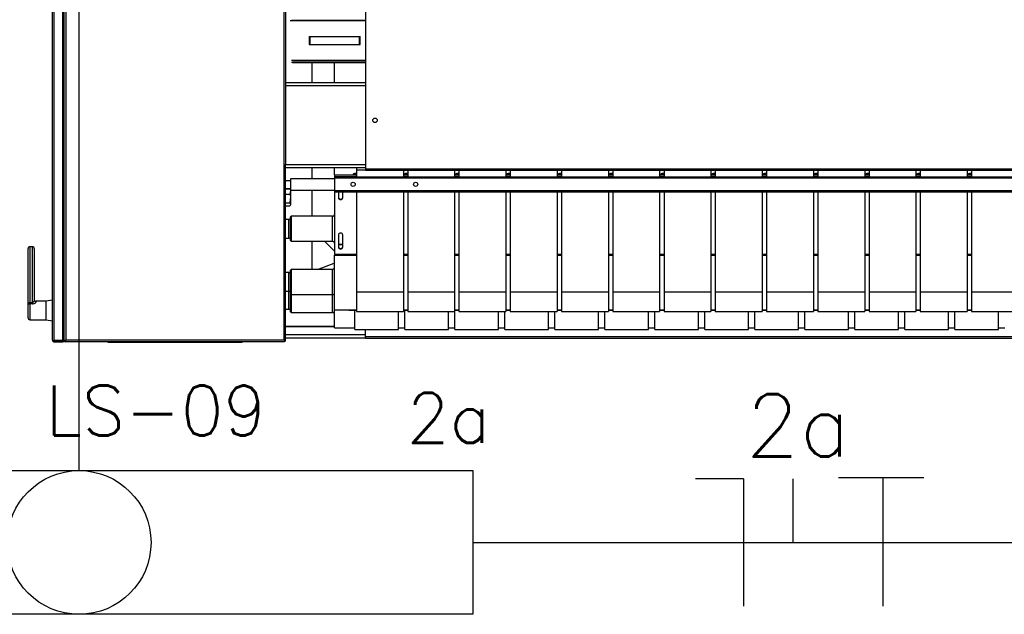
# Model space of a CAD drawing. Extents: x -118.2 to -44.5, y -40.2 to 1.8.
# Tile 6 of 56: x -88.3 to -86.7, y -23.3 to -22.4. Entities that reach past the tile are written whole.
import ezdxf
from ezdxf.enums import TextEntityAlignment as Align

# ---------------------------------------------------------------- set-up
doc = ezdxf.new("R2010")
doc.units = 0
doc.header["$MEASUREMENT"] = 0
for name, color, linetype in [('CIRCUITOS', 2, 'Continuous'), ('ILUMINACAO', 1, 'Continuous'), ('PAREDES', 8, 'Continuous'), ('TUB_ELETRICA', 5, 'Continuous')]:
    doc.layers.add(name, color=color, linetype=linetype)
doc.styles.add('50-15', font='romans.shx', dxfattribs={"height": 0.08})
doc.styles.add('ROMANS', font='romans')

# ---------------------------------------------------------------- blocks, each defined once
blk = doc.blocks.new('LS-09')
for p, q in [((-159.1209, 53.4987), (-159.1209, 54.6327)), ((-159.1184, 54.6332), (-159.1184, 53.4983)), ((-159.1044, 53.4983), (-159.1044, 54.6332)), ((-159.1019, 53.4988), (-159.1019, 54.6327)), ((-158.6199, 54.6276), (-158.6199, 53.7732)), ((-158.7479, 54.3822), (-158.7479, 53.7801)), ((-158.7504, 53.4987), (-158.7504, 54.0931)), ((-159.0994, 54.0692), (-159.0994, 53.4987)), ((-158.7404, 54.0102), (-158.6199, 54.0102)), ((-158.6199, 54.0102), (-158.7384, 54.0102)), ((-158.7104, 53.9846), (-158.7104, 53.9719)), ((-158.7104, 53.9846), (-158.6304, 53.9846)), ((-158.7084, 53.9719), (-158.7084, 53.9846)), ((-158.7084, 53.9846), (-158.6284, 53.9846)), ((-158.6304, 53.9846), (-158.6304, 53.9719)), ((-158.6284, 53.9719), (-158.6284, 53.9846)), ((-158.7104, 53.9719), (-158.6304, 53.9719)), ((-158.7084, 53.9719), (-158.6284, 53.9719)), ((-158.6199, 53.9462), (-158.7384, 53.9462)), ((-158.6199, 53.9432), (-158.7384, 53.9432)), ((-158.7366, 53.9462), (-158.6199, 53.9462)), ((-158.7366, 53.9432), (-158.6199, 53.9432)), ((-158.7054, 53.9113), (-158.7054, 53.9432)), ((-158.6699, 53.9113), (-158.6699, 53.9432)), ((-158.7479, 53.9113), (-158.6199, 53.9113)), ((-158.7479, 53.9061), (-158.6199, 53.9061)), ((-158.7479, 53.7768), (-158.7479, 53.7801)), ((-158.7479, 53.7801), (-158.6199, 53.7801)), ((-158.7479, 53.4994), (-158.7479, 53.7768)), ((-158.7479, 53.7749), (-158.6199, 53.7749)), ((-158.7054, 53.7572), (-158.7054, 53.7749)), ((-158.6699, 53.7635), (-158.6699, 53.7749)), ((-158.6699, 53.7635), (-158.6345, 53.7635)), ((-158.6699, 53.7635), (-158.6699, 53.7608)), ((-158.6699, 53.7608), (-158.6699, 53.7602)), ((-158.6699, 53.7608), (-158.6345, 53.7608)), ((-158.6699, 53.7602), (-158.6699, 53.7582)), ((-158.6699, 53.7602), (-155.5699, 53.7602)), ((-158.6345, 53.7749), (-158.6345, 53.7708)), ((-158.6345, 53.7708), (-158.6345, 53.7602)), ((-158.6199, 53.7708), (-158.6345, 53.7708)), ((-158.6199, 53.7732), (-155.6199, 53.7732)), ((-158.6199, 53.7732), (-158.6199, 53.7706)), ((-158.6199, 53.7706), (-155.6199, 53.7706)), ((-158.5595, 53.7706), (-158.5595, 53.7602)), ((-158.5595, 53.7635), (-158.5525, 53.7635)), ((-158.5595, 53.7608), (-158.5525, 53.7608)), ((-158.5525, 53.7706), (-158.5525, 53.7602)), ((-158.4775, 53.7706), (-158.4775, 53.7602)), ((-158.4775, 53.7635), (-158.4705, 53.7635)), ((-158.4775, 53.7608), (-158.4705, 53.7608)), ((-158.4705, 53.7706), (-158.4705, 53.7602)), ((-158.3955, 53.7706), (-158.3955, 53.7602)), ((-158.3955, 53.7635), (-158.3885, 53.7635)), ((-158.3955, 53.7608), (-158.3885, 53.7608)), ((-158.3885, 53.7706), (-158.3885, 53.7602)), ((-158.3135, 53.7706), (-158.3135, 53.7602)), ((-158.3135, 53.7635), (-158.3065, 53.7635)), ((-158.3135, 53.7608), (-158.3065, 53.7608)), ((-158.3065, 53.7706), (-158.3065, 53.7602)), ((-158.2315, 53.7706), (-158.2315, 53.7602)), ((-158.2315, 53.7635), (-158.2245, 53.7635)), ((-158.2315, 53.7608), (-158.2245, 53.7608)), ((-158.2245, 53.7706), (-158.2245, 53.7602)), ((-158.1495, 53.7706), (-158.1495, 53.7602)), ((-158.1495, 53.7635), (-158.1425, 53.7635)), ((-158.1495, 53.7608), (-158.1425, 53.7608)), ((-158.1425, 53.7706), (-158.1425, 53.7602)), ((-158.0675, 53.7706), (-158.0675, 53.7602)), ((-158.0675, 53.7635), (-158.0605, 53.7635)), ((-158.0675, 53.7608), (-158.0605, 53.7608)), ((-158.0605, 53.7706), (-158.0605, 53.7602)), ((-157.9855, 53.7706), (-157.9855, 53.7602)), ((-157.9855, 53.7635), (-157.9785, 53.7635)), ((-157.9855, 53.7608), (-157.9785, 53.7608)), ((-157.9785, 53.7706), (-157.9785, 53.7602)), ((-157.9035, 53.7706), (-157.9035, 53.7602)), ((-157.9035, 53.7635), (-157.8965, 53.7635)), ((-157.9035, 53.7608), (-157.8965, 53.7608)), ((-157.8965, 53.7706), (-157.8965, 53.7602)), ((-157.8215, 53.7706), (-157.8215, 53.7602)), ((-157.8215, 53.7635), (-157.8145, 53.7635)), ((-157.8215, 53.7608), (-157.8145, 53.7608)), ((-157.8145, 53.7706), (-157.8145, 53.7602)), ((-157.7395, 53.7706), (-157.7395, 53.7602)), ((-157.7395, 53.7635), (-157.7325, 53.7635)), ((-157.7395, 53.7608), (-157.7325, 53.7608)), ((-157.7325, 53.7706), (-157.7325, 53.7602)), ((-157.6575, 53.7706), (-157.6575, 53.7602)), ((-157.6575, 53.7635), (-157.6505, 53.7635)), ((-157.6575, 53.7608), (-157.6505, 53.7608)), ((-157.6505, 53.7706), (-157.6505, 53.7602)), ((-158.7399, 53.7537), (-158.7479, 53.7537)), ((-158.7399, 53.7572), (-158.7399, 53.7382)), ((-158.6699, 53.7572), (-158.7399, 53.7572)), ((-155.5699, 53.7582), (-158.6699, 53.7582)), ((-158.6699, 53.7582), (-158.6699, 53.7382)), ((-158.7479, 53.7417), (-158.7399, 53.7417)), ((-158.7479, 53.741), (-158.741, 53.741)), ((-158.7479, 53.7326), (-158.741, 53.7326)), ((-158.7406, 53.7402), (-158.741, 53.741)), ((-158.7399, 53.7392), (-158.7405, 53.7402)), ((-158.7399, 53.7382), (-158.7399, 53.7368)), ((-158.6699, 53.7382), (-158.7399, 53.7382)), ((-158.7399, 53.7368), (-158.7399, 53.7257)), ((-158.7054, 53.697), (-158.7054, 53.7382)), ((-158.6699, 53.7382), (-155.5699, 53.7382)), ((-158.6699, 53.7382), (-158.6699, 53.7362)), ((-158.6699, 53.7362), (-155.5699, 53.7362)), ((-158.6699, 53.7362), (-158.6699, 53.6363)), ((-158.6634, 53.7362), (-158.6634, 53.727)), ((-158.6564, 53.727), (-158.6564, 53.7362)), ((-158.6345, 53.7362), (-158.6345, 53.5757)), ((-158.5595, 53.7362), (-158.5595, 53.5757)), ((-158.5525, 53.7362), (-158.5525, 53.5757)), ((-158.4775, 53.7362), (-158.4775, 53.5757)), ((-158.4705, 53.7362), (-158.4705, 53.5757)), ((-158.3955, 53.7362), (-158.3955, 53.5757)), ((-158.3885, 53.7362), (-158.3885, 53.5757)), ((-158.3135, 53.7362), (-158.3135, 53.5757)), ((-158.3065, 53.7362), (-158.3065, 53.5757)), ((-158.2315, 53.7362), (-158.2315, 53.5757)), ((-158.2245, 53.7362), (-158.2245, 53.5757)), ((-158.1495, 53.7362), (-158.1495, 53.5757)), ((-158.1425, 53.7362), (-158.1425, 53.5757)), ((-158.0675, 53.7362), (-158.0675, 53.5757)), ((-158.0605, 53.7362), (-158.0605, 53.5757)), ((-157.9855, 53.7362), (-157.9855, 53.5757)), ((-157.9785, 53.7362), (-157.9785, 53.5757)), ((-157.9035, 53.7362), (-157.9035, 53.5757)), ((-157.8965, 53.7362), (-157.8965, 53.5757)), ((-157.8215, 53.7362), (-157.8215, 53.5757)), ((-157.8145, 53.7362), (-157.8145, 53.5757)), ((-157.7395, 53.7362), (-157.7395, 53.5757)), ((-157.7325, 53.7362), (-157.7325, 53.5757)), ((-157.6575, 53.7362), (-157.6575, 53.5757)), ((-157.6505, 53.7362), (-157.6505, 53.5757)), ((-158.7479, 53.7188), (-158.741, 53.7188)), ((-158.7479, 53.7135), (-158.741, 53.7135)), ((-158.7405, 53.7143), (-158.7399, 53.7152)), ((-158.7399, 53.7257), (-158.7399, 53.7162)), ((-158.7399, 53.7162), (-158.7399, 53.7152)), ((-158.7389, 53.697), (-158.7399, 53.696)), ((-158.6729, 53.697), (-158.7389, 53.697)), ((-158.7389, 53.697), (-158.7389, 53.691)), ((-158.6729, 53.691), (-158.6729, 53.697)), ((-158.7429, 53.692), (-158.7479, 53.692)), ((-158.7429, 53.6875), (-158.7429, 53.692)), ((-158.7429, 53.662), (-158.7429, 53.6875)), ((-158.7399, 53.6903), (-158.7399, 53.696)), ((-158.7399, 53.658), (-158.7399, 53.6903)), ((-158.7389, 53.691), (-158.7389, 53.657)), ((-158.6729, 53.657), (-158.6729, 53.691)), ((-158.6634, 53.6669), (-158.6634, 53.6481)), ((-158.6564, 53.6481), (-158.6564, 53.6669)), ((-158.7479, 53.662), (-158.7429, 53.662)), ((-158.7399, 53.658), (-158.7389, 53.657)), ((-158.7389, 53.657), (-158.6729, 53.657)), ((-158.7054, 53.612), (-158.7054, 53.657)), ((-158.6856, 53.657), (-158.6699, 53.6412)), ((-158.6634, 53.6524), (-158.6564, 53.6524)), ((-158.6634, 53.6518), (-158.6564, 53.6518)), ((-159.1599, 53.556), (-159.1599, 53.6452)), ((-159.1529, 53.6482), (-159.1569, 53.6482)), ((-159.1569, 53.6482), (-159.1569, 53.5588)), ((-159.1529, 53.5588), (-159.1529, 53.6482)), ((-159.1499, 53.6452), (-159.1499, 53.5627)), ((-158.6699, 53.6363), (-158.6699, 53.6347)), ((-158.6699, 53.6363), (-158.6345, 53.6363)), ((-158.6699, 53.6347), (-158.6345, 53.6347)), ((-158.6699, 53.5572), (-158.6699, 53.6347)), ((-158.5595, 53.6363), (-158.5525, 53.6363)), ((-158.5595, 53.6347), (-158.5525, 53.6347)), ((-158.4775, 53.6363), (-158.4705, 53.6363)), ((-158.4775, 53.6347), (-158.4705, 53.6347)), ((-158.3955, 53.6363), (-158.3885, 53.6363)), ((-158.3955, 53.6347), (-158.3885, 53.6347)), ((-158.3135, 53.6363), (-158.3065, 53.6363)), ((-158.3135, 53.6347), (-158.3065, 53.6347)), ((-158.2315, 53.6363), (-158.2245, 53.6363)), ((-158.2315, 53.6347), (-158.2245, 53.6347)), ((-158.1495, 53.6363), (-158.1425, 53.6363)), ((-158.1495, 53.6347), (-158.1425, 53.6347)), ((-158.0675, 53.6363), (-158.0605, 53.6363)), ((-158.0675, 53.6347), (-158.0605, 53.6347)), ((-157.9855, 53.6363), (-157.9785, 53.6363)), ((-157.9855, 53.6347), (-157.9785, 53.6347)), ((-157.9035, 53.6363), (-157.8965, 53.6363)), ((-157.9035, 53.6347), (-157.8965, 53.6347)), ((-157.8215, 53.6363), (-157.8145, 53.6363)), ((-157.8215, 53.6347), (-157.8145, 53.6347)), ((-157.7395, 53.6363), (-157.7325, 53.6363)), ((-157.7395, 53.6347), (-157.7325, 53.6347)), ((-157.6575, 53.6363), (-157.6505, 53.6363)), ((-157.6575, 53.6347), (-157.6505, 53.6347)), ((-158.6706, 53.6215), (-158.6946, 53.6126)), ((-158.6699, 53.6209), (-158.6706, 53.6215)), ((-158.7429, 53.607), (-158.7479, 53.607)), ((-158.7429, 53.5984), (-158.7429, 53.607)), ((-158.7389, 53.612), (-158.7399, 53.611)), ((-158.7399, 53.6002), (-158.7399, 53.611)), ((-158.6729, 53.612), (-158.7389, 53.612)), ((-158.7389, 53.612), (-158.7389, 53.6006)), ((-158.6946, 53.6126), (-158.6947, 53.612)), ((-158.6729, 53.6006), (-158.6729, 53.612)), ((-158.7429, 53.577), (-158.7429, 53.5984)), ((-158.7399, 53.573), (-158.7399, 53.6002)), ((-158.7389, 53.6006), (-158.7389, 53.572)), ((-158.6729, 53.572), (-158.6729, 53.6006)), ((-158.7479, 53.577), (-158.7429, 53.577)), ((-158.7429, 53.5482), (-158.7429, 53.577)), ((-158.7399, 53.573), (-158.7389, 53.572)), ((-158.7399, 53.5442), (-158.7399, 53.573)), ((-158.7389, 53.572), (-158.6729, 53.572)), ((-158.7389, 53.572), (-158.7389, 53.5433)), ((-158.6729, 53.5432), (-158.6729, 53.572)), ((-158.5595, 53.5757), (-158.6345, 53.5757)), ((-158.6345, 53.5757), (-158.6345, 53.5445)), ((-158.5595, 53.5757), (-158.5595, 53.5445)), ((-158.4775, 53.5757), (-158.5525, 53.5757)), ((-158.5525, 53.5757), (-158.5525, 53.5445)), ((-158.4775, 53.5757), (-158.4775, 53.5445)), ((-158.3955, 53.5757), (-158.4705, 53.5757)), ((-158.4705, 53.5757), (-158.4705, 53.5445)), ((-158.3955, 53.5757), (-158.3955, 53.5445)), ((-158.3135, 53.5757), (-158.3885, 53.5757)), ((-158.3885, 53.5757), (-158.3885, 53.5445)), ((-158.3135, 53.5757), (-158.3135, 53.5445)), ((-158.2315, 53.5757), (-158.3065, 53.5757)), ((-158.3065, 53.5757), (-158.3065, 53.5445)), ((-158.2315, 53.5757), (-158.2315, 53.5445)), ((-158.1495, 53.5757), (-158.2245, 53.5757)), ((-158.2245, 53.5757), (-158.2245, 53.5445)), ((-158.1495, 53.5757), (-158.1495, 53.5445)), ((-158.0675, 53.5757), (-158.1425, 53.5757)), ((-158.1425, 53.5757), (-158.1425, 53.5445)), ((-158.0675, 53.5757), (-158.0675, 53.5445)), ((-157.9855, 53.5757), (-158.0605, 53.5757)), ((-158.0605, 53.5757), (-158.0605, 53.5445)), ((-157.9855, 53.5757), (-157.9855, 53.5445)), ((-157.9035, 53.5757), (-157.9785, 53.5757)), ((-157.9785, 53.5757), (-157.9785, 53.5445)), ((-157.9035, 53.5757), (-157.9035, 53.5445)), ((-157.8215, 53.5757), (-157.8965, 53.5757)), ((-157.8965, 53.5757), (-157.8965, 53.5445)), ((-157.8215, 53.5757), (-157.8215, 53.5445)), ((-157.7395, 53.5757), (-157.8145, 53.5757)), ((-157.8145, 53.5757), (-157.8145, 53.5445)), ((-157.7395, 53.5757), (-157.7395, 53.5445)), ((-157.6575, 53.5757), (-157.7325, 53.5757)), ((-157.7325, 53.5757), (-157.7325, 53.5445)), ((-157.6575, 53.5757), (-157.6575, 53.5445)), ((-157.5755, 53.5757), (-157.6505, 53.5757)), ((-157.6505, 53.5757), (-157.6505, 53.5445)), ((-159.1599, 53.5345), (-159.1599, 53.556)), ((-159.1569, 53.5588), (-159.1569, 53.5567)), ((-159.1569, 53.5588), (-159.1529, 53.5588)), ((-159.1529, 53.5567), (-159.1569, 53.5567)), ((-159.1569, 53.5567), (-159.1569, 53.5315)), ((-159.1529, 53.5588), (-159.1529, 53.5567)), ((-159.1309, 53.561), (-159.1469, 53.561)), ((-159.1469, 53.561), (-159.1469, 53.56)), ((-159.1209, 53.5627), (-159.1309, 53.561)), ((-159.1309, 53.5315), (-159.1309, 53.561)), ((-158.6699, 53.5475), (-158.6699, 53.5572)), ((-158.7479, 53.5482), (-158.7429, 53.5482)), ((-158.7399, 53.5442), (-158.7389, 53.5432)), ((-158.7389, 53.5433), (-158.7389, 53.5432)), ((-158.7389, 53.5432), (-158.6729, 53.5432)), ((-158.6699, 53.5475), (-158.6345, 53.5475)), ((-158.6699, 53.5187), (-158.6699, 53.5475)), ((-158.6469, 53.5475), (-158.6469, 53.547)), ((-158.6469, 53.547), (-158.6345, 53.547)), ((-158.6374, 53.5158), (-158.6374, 53.547)), ((-158.6345, 53.5445), (-158.5595, 53.5445)), ((-158.5674, 53.5158), (-158.5674, 53.5445)), ((-158.5595, 53.5475), (-158.5525, 53.5475)), ((-158.5595, 53.547), (-158.5525, 53.547)), ((-158.5574, 53.5158), (-158.5574, 53.547)), ((-158.5525, 53.5445), (-158.4775, 53.5445)), ((-158.4874, 53.5158), (-158.4874, 53.5445)), ((-158.4775, 53.5475), (-158.4705, 53.5475)), ((-158.4775, 53.547), (-158.4705, 53.547)), ((-158.4774, 53.5158), (-158.4774, 53.547)), ((-158.4705, 53.5445), (-158.3955, 53.5445)), ((-158.4074, 53.5158), (-158.4074, 53.5445)), ((-158.3974, 53.5158), (-158.3974, 53.5445)), ((-158.3955, 53.5475), (-158.3885, 53.5475)), ((-158.3955, 53.547), (-158.3885, 53.547)), ((-158.3885, 53.5445), (-158.3135, 53.5445)), ((-158.3274, 53.5158), (-158.3274, 53.5445)), ((-158.3174, 53.5158), (-158.3174, 53.5445)), ((-158.3135, 53.5475), (-158.3065, 53.5475)), ((-158.3135, 53.547), (-158.3065, 53.547)), ((-158.3065, 53.5445), (-158.2315, 53.5445)), ((-158.2474, 53.5158), (-158.2474, 53.5445)), ((-158.2374, 53.5158), (-158.2374, 53.5445)), ((-158.2315, 53.5475), (-158.2245, 53.5475)), ((-158.2315, 53.547), (-158.2245, 53.547)), ((-158.2245, 53.5445), (-158.1495, 53.5445)), ((-158.1674, 53.5158), (-158.1674, 53.5445)), ((-158.1574, 53.5158), (-158.1574, 53.5445)), ((-158.1495, 53.5475), (-158.1425, 53.5475)), ((-158.1495, 53.547), (-158.1425, 53.547)), ((-158.1425, 53.5445), (-158.0675, 53.5445)), ((-158.0874, 53.5158), (-158.0874, 53.5445)), ((-158.0774, 53.5158), (-158.0774, 53.5445)), ((-158.0675, 53.5475), (-158.0605, 53.5475)), ((-158.0675, 53.547), (-158.0605, 53.547)), ((-158.0605, 53.5445), (-157.9855, 53.5445)), ((-158.0074, 53.5158), (-158.0074, 53.5445)), ((-157.9974, 53.5158), (-157.9974, 53.5445)), ((-157.9855, 53.5475), (-157.9785, 53.5475)), ((-157.9855, 53.547), (-157.9785, 53.547)), ((-157.9785, 53.5445), (-157.9035, 53.5445)), ((-157.9274, 53.5158), (-157.9274, 53.5445)), ((-157.9174, 53.5158), (-157.9174, 53.5445)), ((-157.9035, 53.5475), (-157.8965, 53.5475)), ((-157.9035, 53.547), (-157.8965, 53.547)), ((-157.8965, 53.5445), (-157.8215, 53.5445)), ((-157.8474, 53.5158), (-157.8474, 53.5445)), ((-157.8374, 53.5158), (-157.8374, 53.5445)), ((-157.8215, 53.5475), (-157.8145, 53.5475)), ((-157.8215, 53.547), (-157.8145, 53.547)), ((-157.8145, 53.5445), (-157.7395, 53.5445)), ((-157.7674, 53.5158), (-157.7674, 53.5445)), ((-157.7574, 53.5158), (-157.7574, 53.5445)), ((-157.7395, 53.5475), (-157.7325, 53.5475)), ((-157.7395, 53.547), (-157.7325, 53.547)), ((-157.7325, 53.5445), (-157.6575, 53.5445)), ((-157.6874, 53.5158), (-157.6874, 53.5445)), ((-157.6774, 53.5158), (-157.6774, 53.5445)), ((-157.6575, 53.5475), (-157.6505, 53.5475)), ((-157.6575, 53.547), (-157.6505, 53.547)), ((-157.6505, 53.5445), (-157.5755, 53.5445)), ((-157.6074, 53.5158), (-157.6074, 53.5445)), ((-159.1569, 53.5315), (-159.1309, 53.5315)), ((-159.1309, 53.5315), (-159.1209, 53.5297)), ((-158.7479, 53.5212), (-158.6699, 53.5212)), ((-158.7479, 53.5207), (-158.6699, 53.5207)), ((-158.7479, 53.5077), (-158.6199, 53.5077)), ((-158.6699, 53.5187), (-158.6374, 53.5187)), ((-158.6374, 53.5158), (-158.5674, 53.5158)), ((-158.6199, 53.5038), (-158.6199, 53.5158)), ((-158.5674, 53.5187), (-158.5574, 53.5187)), ((-158.5574, 53.5158), (-158.4874, 53.5158)), ((-158.4874, 53.5187), (-158.4774, 53.5187)), ((-158.4774, 53.5158), (-158.4074, 53.5158)), ((-158.4074, 53.5187), (-158.3974, 53.5187)), ((-158.3974, 53.5158), (-158.3274, 53.5158)), ((-158.3274, 53.5187), (-158.3174, 53.5187)), ((-158.3174, 53.5158), (-158.2474, 53.5158)), ((-158.2474, 53.5187), (-158.2374, 53.5187)), ((-158.2374, 53.5158), (-158.1674, 53.5158)), ((-158.1674, 53.5187), (-158.1574, 53.5187)), ((-158.1574, 53.5158), (-158.0874, 53.5158)), ((-158.0874, 53.5187), (-158.0774, 53.5187)), ((-158.0774, 53.5158), (-158.0074, 53.5158)), ((-158.0074, 53.5187), (-157.9974, 53.5187)), ((-157.9974, 53.5158), (-157.9274, 53.5158)), ((-157.9274, 53.5187), (-157.9174, 53.5187)), ((-157.9174, 53.5158), (-157.8474, 53.5158)), ((-157.8474, 53.5187), (-157.8374, 53.5187)), ((-157.8374, 53.5158), (-157.7674, 53.5158)), ((-157.7674, 53.5187), (-157.7574, 53.5187)), ((-157.7574, 53.5158), (-157.6874, 53.5158)), ((-157.6874, 53.5187), (-157.6774, 53.5187)), ((-157.6774, 53.5158), (-157.6074, 53.5158)), ((-157.6074, 53.5187), (-157.5974, 53.5187)), ((-159.1044, 53.4983), (-159.1184, 53.4983)), ((-159.1184, 53.4962), (-159.1184, 53.4982)), ((-159.1184, 53.4982), (-159.1044, 53.4982)), ((-159.1184, 53.4962), (-159.1044, 53.4962)), ((-159.1044, 53.4982), (-159.1044, 53.4962)), ((-159.1019, 53.4987), (-159.1019, 53.4988)), ((-159.1019, 53.4987), (-159.0999, 53.4987)), ((-159.1017, 53.4962), (-159.1017, 53.4979)), ((-159.1011, 53.4969), (-159.1017, 53.4962)), ((-159.1017, 53.4962), (-159.1011, 53.4969)), ((-159.0999, 53.4962), (-159.1017, 53.4962)), ((-159.0999, 53.4987), (-159.0999, 53.4962)), ((-159.0999, 53.4987), (-159.0994, 53.4987)), ((-159.0994, 53.4962), (-159.0999, 53.4962)), ((-158.7504, 53.4987), (-159.0994, 53.4987)), ((-158.7504, 53.4962), (-159.0994, 53.4962)), ((-159.0324, 53.4957), (-159.0324, 53.4962)), ((-159.0324, 53.4957), (-158.8174, 53.4957)), ((-158.8174, 53.4957), (-158.8174, 53.4962)), ((-158.7499, 53.4987), (-158.7504, 53.4987)), ((-158.7499, 53.4962), (-158.7504, 53.4962)), ((-158.7499, 53.4987), (-158.7499, 53.4962)), ((-158.7479, 53.4987), (-158.7499, 53.4987)), ((-158.7479, 53.5025), (-158.6199, 53.5025)), ((-158.7479, 53.4987), (-158.7479, 53.4994)), ((-155.6199, 53.5038), (-158.6199, 53.5038)), ((-158.6199, 53.5012), (-158.6199, 53.5038)), ((-155.6199, 53.5012), (-158.6199, 53.5012))]:
    blk.add_line(p, q)
at = {"flags": 128}
for points in [[(-158.6394, 53.7647), (-158.6392, 53.765), (-158.6388, 53.7654), (-158.6382, 53.7657), (-158.6374, 53.7659), (-158.6366, 53.7659), (-158.6358, 53.7658), (-158.6351, 53.7655), (-158.6346, 53.7652), (-158.6345, 53.765)], [(-158.6388, 53.7641), (-158.639, 53.7641), (-158.6393, 53.7644), (-158.6394, 53.7647)], [(-158.6361, 53.7656), (-158.6353, 53.7654), (-158.6347, 53.7651), (-158.6345, 53.7647), (-158.6346, 53.7643), (-158.6351, 53.764), (-158.6359, 53.7638), (-158.6368, 53.7637), (-158.6377, 53.7637), (-158.6385, 53.7639), (-158.639, 53.7642), (-158.6393, 53.7646), (-158.6391, 53.765), (-158.6386, 53.7653), (-158.6379, 53.7656), (-158.637, 53.7657), (-158.6361, 53.7656)], [(-158.6345, 53.7644), (-158.6347, 53.7642), (-158.635, 53.7641)], [(-158.5574, 53.7647), (-158.5572, 53.765), (-158.5568, 53.7654), (-158.5562, 53.7657), (-158.5554, 53.7659), (-158.5546, 53.7659), (-158.5538, 53.7658), (-158.5531, 53.7655), (-158.5526, 53.7652), (-158.5525, 53.765)], [(-158.5568, 53.7641), (-158.557, 53.7641), (-158.5573, 53.7644), (-158.5574, 53.7647)], [(-158.5541, 53.7656), (-158.5533, 53.7654), (-158.5527, 53.7651), (-158.5525, 53.7647), (-158.5526, 53.7643), (-158.5531, 53.764), (-158.5539, 53.7638), (-158.5548, 53.7637), (-158.5557, 53.7637), (-158.5565, 53.7639), (-158.557, 53.7642), (-158.5573, 53.7646), (-158.5571, 53.765), (-158.5566, 53.7653), (-158.5559, 53.7656), (-158.555, 53.7657), (-158.5541, 53.7656)], [(-158.5525, 53.7644), (-158.5527, 53.7642), (-158.553, 53.7641)], [(-158.4754, 53.7647), (-158.4752, 53.765), (-158.4748, 53.7654), (-158.4742, 53.7657), (-158.4734, 53.7659), (-158.4726, 53.7659), (-158.4718, 53.7658), (-158.4711, 53.7655), (-158.4706, 53.7652), (-158.4705, 53.765)], [(-158.4748, 53.7641), (-158.475, 53.7641), (-158.4753, 53.7644), (-158.4754, 53.7647)], [(-158.4721, 53.7656), (-158.4713, 53.7654), (-158.4707, 53.7651), (-158.4705, 53.7647), (-158.4706, 53.7643), (-158.4711, 53.764), (-158.4719, 53.7638), (-158.4728, 53.7637), (-158.4737, 53.7637), (-158.4745, 53.7639), (-158.475, 53.7642), (-158.4753, 53.7646), (-158.4751, 53.765), (-158.4746, 53.7653), (-158.4739, 53.7656), (-158.473, 53.7657), (-158.4721, 53.7656)], [(-158.4705, 53.7644), (-158.4707, 53.7642), (-158.471, 53.7641)], [(-158.3934, 53.7647), (-158.3932, 53.765), (-158.3928, 53.7654), (-158.3922, 53.7657), (-158.3914, 53.7659), (-158.3906, 53.7659), (-158.3898, 53.7658), (-158.3891, 53.7655), (-158.3886, 53.7652), (-158.3885, 53.765)], [(-158.3928, 53.7641), (-158.393, 53.7641), (-158.3933, 53.7644), (-158.3934, 53.7647)], [(-158.3901, 53.7656), (-158.3893, 53.7654), (-158.3887, 53.7651), (-158.3885, 53.7647), (-158.3886, 53.7643), (-158.3891, 53.764), (-158.3899, 53.7638), (-158.3908, 53.7637), (-158.3917, 53.7637), (-158.3925, 53.7639), (-158.393, 53.7642), (-158.3933, 53.7646), (-158.3931, 53.765), (-158.3926, 53.7653), (-158.3919, 53.7656), (-158.391, 53.7657), (-158.3901, 53.7656)], [(-158.3885, 53.7644), (-158.3887, 53.7642), (-158.389, 53.7641)], [(-158.3114, 53.7647), (-158.3112, 53.765), (-158.3108, 53.7654), (-158.3102, 53.7657), (-158.3094, 53.7659), (-158.3086, 53.7659), (-158.3078, 53.7658), (-158.3071, 53.7655), (-158.3066, 53.7652), (-158.3065, 53.765)], [(-158.3108, 53.7641), (-158.311, 53.7641), (-158.3113, 53.7644), (-158.3114, 53.7647)], [(-158.3081, 53.7656), (-158.3073, 53.7654), (-158.3067, 53.7651), (-158.3065, 53.7647), (-158.3066, 53.7643), (-158.3071, 53.764), (-158.3079, 53.7638), (-158.3088, 53.7637), (-158.3097, 53.7637), (-158.3105, 53.7639), (-158.311, 53.7642), (-158.3113, 53.7646), (-158.3111, 53.765), (-158.3106, 53.7653), (-158.3099, 53.7656), (-158.309, 53.7657), (-158.3081, 53.7656)], [(-158.3065, 53.7644), (-158.3067, 53.7642), (-158.307, 53.7641)], [(-158.2294, 53.7647), (-158.2292, 53.765), (-158.2288, 53.7654), (-158.2282, 53.7657), (-158.2274, 53.7659), (-158.2266, 53.7659), (-158.2258, 53.7658), (-158.2251, 53.7655), (-158.2246, 53.7652), (-158.2245, 53.765)], [(-158.2288, 53.7641), (-158.229, 53.7641), (-158.2293, 53.7644), (-158.2294, 53.7647)], [(-158.2261, 53.7656), (-158.2253, 53.7654), (-158.2247, 53.7651), (-158.2245, 53.7647), (-158.2246, 53.7643), (-158.2251, 53.764), (-158.2259, 53.7638), (-158.2268, 53.7637), (-158.2277, 53.7637), (-158.2285, 53.7639), (-158.229, 53.7642), (-158.2293, 53.7646), (-158.2291, 53.765), (-158.2286, 53.7653), (-158.2279, 53.7656), (-158.227, 53.7657), (-158.2261, 53.7656)], [(-158.2245, 53.7644), (-158.2247, 53.7642), (-158.225, 53.7641)], [(-158.1474, 53.7647), (-158.1472, 53.765), (-158.1468, 53.7654), (-158.1462, 53.7657), (-158.1454, 53.7659), (-158.1446, 53.7659), (-158.1438, 53.7658), (-158.1431, 53.7655), (-158.1426, 53.7652), (-158.1425, 53.765)], [(-158.1468, 53.7641), (-158.147, 53.7641), (-158.1473, 53.7644), (-158.1474, 53.7647)], [(-158.1441, 53.7656), (-158.1433, 53.7654), (-158.1427, 53.7651), (-158.1425, 53.7647), (-158.1426, 53.7643), (-158.1431, 53.764), (-158.1439, 53.7638), (-158.1448, 53.7637), (-158.1457, 53.7637), (-158.1465, 53.7639), (-158.147, 53.7642), (-158.1473, 53.7646), (-158.1471, 53.765), (-158.1466, 53.7653), (-158.1459, 53.7656), (-158.145, 53.7657), (-158.1441, 53.7656)], [(-158.1425, 53.7644), (-158.1427, 53.7642), (-158.143, 53.7641)], [(-158.0654, 53.7647), (-158.0652, 53.765), (-158.0648, 53.7654), (-158.0642, 53.7657), (-158.0634, 53.7659), (-158.0626, 53.7659), (-158.0618, 53.7658), (-158.0611, 53.7655), (-158.0606, 53.7652), (-158.0605, 53.765)], [(-158.0648, 53.7641), (-158.065, 53.7641), (-158.0653, 53.7644), (-158.0654, 53.7647)], [(-158.0621, 53.7656), (-158.0613, 53.7654), (-158.0607, 53.7651), (-158.0605, 53.7647), (-158.0606, 53.7643), (-158.0611, 53.764), (-158.0619, 53.7638), (-158.0628, 53.7637), (-158.0637, 53.7637), (-158.0645, 53.7639), (-158.065, 53.7642), (-158.0653, 53.7646), (-158.0651, 53.765), (-158.0646, 53.7653), (-158.0639, 53.7656), (-158.063, 53.7657), (-158.0621, 53.7656)], [(-158.0605, 53.7644), (-158.0607, 53.7642), (-158.061, 53.7641)], [(-157.9834, 53.7647), (-157.9832, 53.765), (-157.9828, 53.7654), (-157.9822, 53.7657), (-157.9814, 53.7659), (-157.9806, 53.7659), (-157.9798, 53.7658), (-157.9791, 53.7655), (-157.9786, 53.7652), (-157.9785, 53.765)], [(-157.9828, 53.7641), (-157.983, 53.7641), (-157.9833, 53.7644), (-157.9834, 53.7647)], [(-157.9801, 53.7656), (-157.9793, 53.7654), (-157.9787, 53.7651), (-157.9785, 53.7647), (-157.9786, 53.7643), (-157.9791, 53.764), (-157.9799, 53.7638), (-157.9808, 53.7637), (-157.9817, 53.7637), (-157.9825, 53.7639), (-157.983, 53.7642), (-157.9833, 53.7646), (-157.9831, 53.765), (-157.9826, 53.7653), (-157.9819, 53.7656), (-157.981, 53.7657), (-157.9801, 53.7656)], [(-157.9785, 53.7644), (-157.9787, 53.7642), (-157.979, 53.7641)], [(-157.9014, 53.7647), (-157.9012, 53.765), (-157.9008, 53.7654), (-157.9002, 53.7657), (-157.8994, 53.7659), (-157.8986, 53.7659), (-157.8978, 53.7658), (-157.8971, 53.7655), (-157.8966, 53.7652), (-157.8965, 53.765)], [(-157.9008, 53.7641), (-157.901, 53.7641), (-157.9013, 53.7644), (-157.9014, 53.7647)], [(-157.8981, 53.7656), (-157.8973, 53.7654), (-157.8967, 53.7651), (-157.8965, 53.7647), (-157.8966, 53.7643), (-157.8971, 53.764), (-157.8979, 53.7638), (-157.8988, 53.7637), (-157.8997, 53.7637), (-157.9005, 53.7639), (-157.901, 53.7642), (-157.9013, 53.7646), (-157.9011, 53.765), (-157.9006, 53.7653), (-157.8999, 53.7656), (-157.899, 53.7657), (-157.8981, 53.7656)], [(-157.8965, 53.7644), (-157.8967, 53.7642), (-157.897, 53.7641)], [(-157.8194, 53.7647), (-157.8192, 53.765), (-157.8188, 53.7654), (-157.8182, 53.7657), (-157.8174, 53.7659), (-157.8166, 53.7659), (-157.8158, 53.7658), (-157.8151, 53.7655), (-157.8146, 53.7652), (-157.8145, 53.765)], [(-157.8188, 53.7641), (-157.819, 53.7641), (-157.8193, 53.7644), (-157.8194, 53.7647)], [(-157.8161, 53.7656), (-157.8153, 53.7654), (-157.8147, 53.7651), (-157.8145, 53.7647), (-157.8146, 53.7643), (-157.8151, 53.764), (-157.8159, 53.7638), (-157.8168, 53.7637), (-157.8177, 53.7637), (-157.8185, 53.7639), (-157.819, 53.7642), (-157.8193, 53.7646), (-157.8191, 53.765), (-157.8186, 53.7653), (-157.8179, 53.7656), (-157.817, 53.7657), (-157.8161, 53.7656)], [(-157.8145, 53.7644), (-157.8147, 53.7642), (-157.815, 53.7641)], [(-157.7374, 53.7647), (-157.7372, 53.765), (-157.7368, 53.7654), (-157.7362, 53.7657), (-157.7354, 53.7659), (-157.7346, 53.7659), (-157.7338, 53.7658), (-157.7331, 53.7655), (-157.7326, 53.7652), (-157.7325, 53.765)], [(-157.7368, 53.7641), (-157.737, 53.7641), (-157.7373, 53.7644), (-157.7374, 53.7647)], [(-157.7341, 53.7656), (-157.7333, 53.7654), (-157.7327, 53.7651), (-157.7325, 53.7647), (-157.7326, 53.7643), (-157.7331, 53.764), (-157.7339, 53.7638), (-157.7348, 53.7637), (-157.7357, 53.7637), (-157.7365, 53.7639), (-157.737, 53.7642), (-157.7373, 53.7646), (-157.7371, 53.765), (-157.7366, 53.7653), (-157.7359, 53.7656), (-157.735, 53.7657), (-157.7341, 53.7656)], [(-157.7325, 53.7644), (-157.7327, 53.7642), (-157.733, 53.7641)], [(-157.6554, 53.7647), (-157.6552, 53.765), (-157.6548, 53.7654), (-157.6542, 53.7657), (-157.6534, 53.7659), (-157.6526, 53.7659), (-157.6518, 53.7658), (-157.6511, 53.7655), (-157.6506, 53.7652), (-157.6505, 53.765)], [(-157.6548, 53.7641), (-157.655, 53.7641), (-157.6553, 53.7644), (-157.6554, 53.7647)], [(-157.6521, 53.7656), (-157.6513, 53.7654), (-157.6507, 53.7651), (-157.6505, 53.7647), (-157.6506, 53.7643), (-157.6511, 53.764), (-157.6519, 53.7638), (-157.6528, 53.7637), (-157.6537, 53.7637), (-157.6545, 53.7639), (-157.655, 53.7642), (-157.6553, 53.7646), (-157.6551, 53.765), (-157.6546, 53.7653), (-157.6539, 53.7656), (-157.653, 53.7657), (-157.6521, 53.7656)], [(-157.6505, 53.7644), (-157.6507, 53.7642), (-157.651, 53.7641)], [(-158.741, 53.741), (-158.7402, 53.7389), (-158.7399, 53.7368)], [(-158.741, 53.7326), (-158.7402, 53.7292), (-158.7399, 53.7257)], [(-158.741, 53.7188), (-158.74, 53.7169), (-158.7399, 53.7162)], [(-158.7399, 53.7162), (-158.7405, 53.7142), (-158.741, 53.7135)], [(-159.1569, 53.5567), (-159.157, 53.5567), (-159.1579, 53.5567), (-159.1588, 53.5565), (-159.1591, 53.5565), (-159.1597, 53.5563), (-159.1599, 53.556), (-159.1599, 53.556)], [(-159.1499, 53.5627), (-159.1501, 53.5617), (-159.1506, 53.5606), (-159.1515, 53.5594), (-159.1523, 53.5589), (-159.1527, 53.5588), (-159.1529, 53.5588)], [(-159.1529, 53.5567), (-159.1517, 53.5568), (-159.1501, 53.5572), (-159.1483, 53.5582), (-159.1473, 53.5591), (-159.1469, 53.56)], [(-159.1187, 53.4983), (-159.1186, 53.4983), (-159.1184, 53.4982)], [(-159.1044, 53.4982), (-159.1042, 53.4983), (-159.1041, 53.4984)]]:
    blk.add_lwpolyline(points, dxfattribs=at)
for centre, radius in [((-158.6049, 53.8506), 0.0035), ((-158.6399, 53.7482), 0.0033), ((-158.5399, 53.7482), 0.0033)]:
    blk.add_circle(centre, radius)
for centre, radius, start, end in [((-158.7493, 53.7369), 0.00938, 332.3351, 359.134), ((-158.7635, 53.7258), 0.0236, 342.6591, 359.6045), ((-158.6599, 53.7279), 0.0035, 182.6969, 357.3031), ((-158.6599, 53.7272), 0.0035, 182.6969, 357.3031), ((-158.6729, 53.7), 0.003, 270, 0), ((-158.7429, 53.695), 0.003, 270, 0), ((-158.6599, 53.6667), 0.0035, 2.6969, 177.3031), ((-158.7429, 53.659), 0.003, 0, 90), ((-158.6729, 53.654), 0.003, 0, 90), ((-159.1569, 53.6452), 0.003, 90, 180), ((-159.1529, 53.6452), 0.003, 0, 90), ((-158.6599, 53.6489), 0.0035, 182.6969, 357.3031), ((-158.6599, 53.6482), 0.0035, 182.6969, 357.3031), ((-158.7429, 53.61), 0.003, 270, 0), ((-158.6729, 53.615), 0.003, 270, 0), ((-158.7429, 53.574), 0.003, 0, 90), ((-158.6729, 53.569), 0.003, 0, 90), ((-159.157, 53.556), 0.00284, 86.7302, 179.5428), ((-159.1469, 53.564), 0.003, 180, 270), ((-159.147, 53.5629), 0.0029, 182.1384, 271.9896), ((-158.7429, 53.5452), 0.003, 0, 90), ((-158.6729, 53.5402), 0.003, 0, 90), ((-159.1569, 53.5345), 0.003, 180, 270), ((-159.1183, 53.5065), 0.00821, 251.3679, 269.145), ((-159.1184, 53.4987), 0.0025, 180, 270), ((-159.1045, 53.5055), 0.00719, 271.1045, 291.5154), ((-159.1044, 53.4987), 0.0025, 270, 0), ((-159.0994, 53.5035), 0.00473, 238.2684, 270.1452), ((-159.0994, 53.4987), 0.0025, 179.9781, 258.5049), ((-158.7509, 53.5055), 0.00679, 274.7619, 296.8245), ((-158.7502, 53.4987), 0.00236, 278.8453, 1.8581)]:
    blk.add_arc(centre, radius, start, end)
at = {"style": '50-15'}
blk.add_text('LS-09', height=0.08, dxfattribs=at).set_placement((-159.1319, 53.346))
blk = doc.blocks.new('LF4X408')
for p, q in [((-630, 115), (630, 115)), ((-630, -115), (-630, 115)), ((630, 115), (630, -115)), ((630, -115), (-630, -115))]:
    blk.add_line(p, q)
blk.add_circle((0, 0), 115)
at = {"style": 'ROMANS', "flags": 8}
for tag, p in [('009', (590.9, 199.3)), ('001', (-624, -200.4))]:
    blk.add_attdef(tag, text='', height=80, dxfattribs=at).set_placement(p, align=Align.MIDDLE_CENTER)
blk.add_attdef('020', text='', height=80, dxfattribs=at).set_placement((565.7, -164.1), align=Align.TOP_LEFT)

msp = doc.modelspace()

# ---------------------------------------------------------------- linework, layer by layer
at = {"layer": 'CIRCUITOS'}
for p, q in [((-87.1302, -23.0939), (-87.2072, -23.0939)), ((-87.1302, -23.0939), (-87.1302, -23.2975)), ((-87.0514, -23.0939), (-87.0514, -23.1957)), ((-86.9784, -23.0919), (-86.8419, -23.0919)), ((-86.9073, -23.0919), (-86.9073, -23.2975))]:
    msp.add_line(p, q, dxfattribs=at)
at = {"layer": 'TUB_ELETRICA'}
for p, q in [((-88.193, -23.0807), (-88.193, -20.5232)), ((-87.563, -23.1957), (-86.5397, -23.1957))]:
    msp.add_line(p, q, dxfattribs=at)

# ---------------------------------------------------------------- block references
at = {"layer": 'ILUMINACAO', "xscale": 0.001, "yscale": 0.001, "zscale": 0.001}
msp.add_blockref('LF4X408', (-88.193, -23.1957), dxfattribs=at).add_auto_attribs({'009': '2a'})
at = {"layer": 'PAREDES', "lineweight": -3}
msp.add_blockref('LS-09', (70.8852, -76.3706), dxfattribs=at)

# ---------------------------------------------------------------- texts
at = {"layer": 'CIRCUITOS', "style": 'ROMANS'}
msp.add_text('2a', height=0.1, dxfattribs=at).set_placement((-87.043, -23.0581), align=Align.CENTER)

doc.saveas('drawing.dxf')
